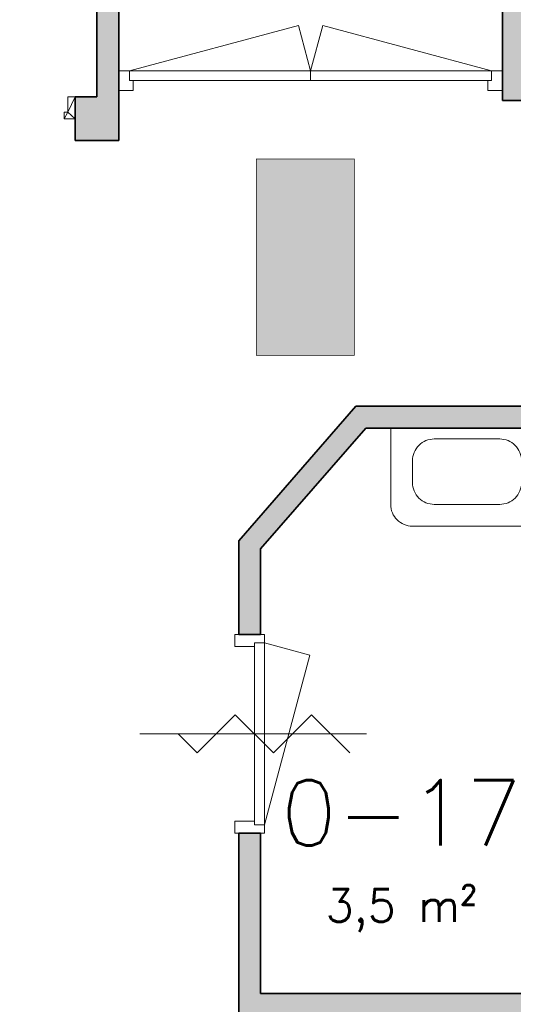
# Model space of a CAD drawing. Header units: millimetres. Extents: x -13022 to 1371524, y -38729 to 632593.
# Tile 234 of 256: x 497292 to 499556, y 585014 to 589528. Entities that reach past the tile are written whole.
import ezdxf

# ---------------------------------------------------------------- set-up
doc = ezdxf.new("R2010")
doc.units = ezdxf.units.MM
doc.header["$LTSCALE"] = 35
for name, color, linetype, lineweight in [('A LIJN 1', 1, 'Continuous', 20), ('A LIJN 2', 2, 'Continuous', 35), ('A LIJN 5', 5, 'Continuous', 13), ('A LIJN 9', 252, 'Continuous', 18), ('A OPMER', 10, 'Continuous', 50), ('Al65----_beveiliging-inst', 92, 'Continuous', 9), ('B95 tekst', 7, 'Continuous', 25)]:
    doc.layers.add(name, color=color, linetype=linetype, lineweight=lineweight)
doc.styles.add('Algemeen', font='simplex.shx', dxfattribs={"height": 2.5})

# ---------------------------------------------------------------- blocks, each defined once
blk = doc.blocks.new('wast2-2')
at = {"layer": 'A LIJN 1', "linetype": 'Continuous'}
for p, q in [((0.1500004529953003, 0.3499996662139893), (-0.1499994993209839, 0.3499996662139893)), ((-0.2499996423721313, 0.2499992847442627), (-0.2499996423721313, 0.1499996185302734)), ((0.2500005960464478, 0.1499996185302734), (0.2500005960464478, 0.2499992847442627)), ((-0.1499994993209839, 0.04999947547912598), (0.1500004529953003, 0.04999947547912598))]:
    blk.add_line(p, q, dxfattribs=at)
at = {"layer": 'A LIJN 1'}
blk.add_lwpolyline([(0.3500000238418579, 0), (-0.3500000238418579, 0), (-0.3499996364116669, 0.3499996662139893, -0.4142138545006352), (-0.2499996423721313, 0.4499996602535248), (0.2500005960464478, 0.4499996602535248, -0.4142139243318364), (0.3500005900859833, 0.3499996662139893), (0.3500000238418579, 0)], format="xyb", close=True, dxfattribs=at)
at = {"layer": 'A LIJN 1', "linetype": 'Continuous'}
for centre, start, end in [((-0.1499994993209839, 0.2499992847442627), 89.99999999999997, 180.0000025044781), ((0.1500004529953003, 0.2499992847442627), 360, 90.00000250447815), ((-0.1499994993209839, 0.1499996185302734), 180, 270.0000025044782), ((0.1500004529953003, 0.1499996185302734), 270, 2.504478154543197e-06)]:
    blk.add_arc(centre, 0.1000000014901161, start, end, dxfattribs=at)
blk = doc.blocks.new('Vluchtrichting linksaf')
at = {"layer": 'Al65----_beveiliging-inst', "linetype": 'Continuous', "true_color": 0xffffff}
for points in [[(-6.69399999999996, 1.10590000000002), (-4.06899999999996, 1.10590000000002), (-4.06899999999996, 6.343900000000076), (-6.69399999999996, 6.343900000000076)], [(-1.985000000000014, 3.44789999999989), (0.92999999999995, 3.44789999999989), (0.92999999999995, 4.050899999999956), (-1.985000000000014, 4.050899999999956), (-1.985000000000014, 5.199399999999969), (-3.452999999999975, 3.749399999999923), (-1.985000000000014, 2.294399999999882)]]:
    blk.add_hatch(color=7, dxfattribs=at).paths.add_polyline_path(points)
h = blk.add_hatch(color=7, dxfattribs=at)
edge = h.paths.add_edge_path()
edge.add_ellipse((1.884371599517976, 5.962014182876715), major_axis=(-0.5356392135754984, 0.5356392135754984), ratio=0.9999999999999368, start_angle=226.8145226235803, end_angle=312.87195816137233, ccw=False)
edge.add_ellipse((1.902308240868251, 5.987162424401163), major_axis=(0.5226881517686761, 0.5226881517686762), ratio=0.9999999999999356, start_angle=303.43741699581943, end_angle=314.9098989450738, ccw=False)
edge.add_line((2.626499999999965, 5.838999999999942), (4.391499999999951, 5.838999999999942))
edge.add_line((4.391499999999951, 5.838999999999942), (5.437499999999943, 4.787000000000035))
edge.add_line((5.4375, 4.787000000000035), (5.024499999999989, 4.371999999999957))
edge.add_line((5.024499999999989, 4.371999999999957), (4.149499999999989, 5.252999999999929))
edge.add_line((4.149499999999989, 5.252999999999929), (3.283500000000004, 5.252999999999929))
edge.add_line((3.283500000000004, 5.252999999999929), (5.266500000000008, 3.346000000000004))
edge.add_line((5.266499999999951, 3.346000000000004), (6.433499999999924, 3.346000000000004))
edge.add_line((6.433499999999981, 3.346000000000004), (6.433499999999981, 2.613000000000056))
edge.add_line((6.433499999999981, 2.613000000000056), (4.235500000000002, 2.613000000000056))
edge.add_line((4.235500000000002, 2.613000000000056), (3.875500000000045, 2.973999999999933))
edge.add_line((3.875499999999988, 2.973999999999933), (2.932499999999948, 2.025999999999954))
edge.add_line((2.932500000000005, 2.025999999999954), (2.932500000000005, 0.8519999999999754))
edge.add_line((2.932500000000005, 0.8519999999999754), (2.203499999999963, 0.8519999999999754))
edge.add_line((2.203499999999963, 0.8519999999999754), (2.203499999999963, 2.329999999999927))
edge.add_line((2.203499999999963, 2.329999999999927), (3.360500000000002, 3.492999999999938))
edge.add_line((3.360500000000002, 3.492999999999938), (2.931500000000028, 3.923000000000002))
edge.add_line((2.931500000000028, 3.923000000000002), (2.167500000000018, 3.153999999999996))
edge.add_line((2.167500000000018, 3.153999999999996), (1.77249999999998, 3.551999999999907))
edge.add_line((1.772499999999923, 3.551999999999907), (2.536499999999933, 4.320999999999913))
edge.add_line((2.536499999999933, 4.320999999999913), (2.056499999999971, 4.802999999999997))
edge.add_line((2.056500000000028, 4.802999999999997), (2.056500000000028, 5.267000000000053))
edge.add_line((2.056500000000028, 5.267000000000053), (1.912500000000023, 5.252999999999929))
edge.add_ellipse((1.940810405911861, 6.011200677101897), major_axis=(-0.536502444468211, 0.536502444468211), ratio=0.9999999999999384, start_angle=46.90339105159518, end_angle=132.861630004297, ccw=False)
edge.add_ellipse((1.943140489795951, 5.95847877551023), major_axis=(-0.5382059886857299, 0.5382059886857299), ratio=0.9999999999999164, start_angle=-42.69286938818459, end_angle=42.92784833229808, ccw=False)
at = {"layer": 'Al65----_beveiliging-inst', "color": 7, "true_color": 0xffffff, "const_width": 0.05}
blk.add_lwpolyline([(-7.5, 0), (7.5, 0), (7.5, 7.5), (-7.5, 7.5)], close=True, dxfattribs=at)
at = {"layer": 'Al65----_beveiliging-inst', "color": 7, "true_color": 0xffffff}
blk.add_solid([(-7.5, 0), (7.5, 0), (-7.5, 7.5), (7.5, 7.5)], dxfattribs=at)
at = {"layer": 'Al65----_beveiliging-inst', "color": 92}
blk.add_solid([(-7.25, 0.25), (7.25, 0.25), (-7.25, 7.25), (7.25, 7.25)], dxfattribs=at)

msp = doc.modelspace()

# ---------------------------------------------------------------- hatches: boundary and pattern name
at = {"layer": 'A LIJN 9', "ltscale": 0.1}
h = msp.add_hatch(color=256, dxfattribs=at)
h.dxf.hatch_style = 1
h.paths.add_polyline_path([(504761.6026894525, 589257.7915612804), (503437.0653128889, 589257.7915612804), (503437.0653128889, 589157.7915612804), (504761.6026894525, 589157.7915612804)])
h.paths.add_polyline_path([(506041.4184876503, 589257.7915612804), (505771.6019408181, 589257.7915612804), (505771.6019408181, 589157.7915612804), (505997.5438131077, 589157.7915612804), (507551.5509611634, 587469.0869507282), (507551.5509611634, 585201.8590275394), (507569.1257483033, 585219.4338206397), (507651.5509611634, 585301.8590275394), (507651.5509611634, 587508.0968220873)])
h.paths.add_polyline_path([(503437.0653128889, 589517.7912060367), (503237.0655095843, 589517.7912060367), (503237.0655095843, 589357.791364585), (499607.0654756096, 589357.791364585), (499607.0654756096, 591788.769132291), (503237.0655095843, 591788.769132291), (503237.0655095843, 591027.7904514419), (503437.0653128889, 591027.7904514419), (503437.0653128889, 591963.789344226), (503802.0650750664, 591963.789344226), (503802.0650750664, 592163.7891475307), (503437.0653128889, 592163.7891475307), (503437.0653128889, 593613.7908343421), (503802.0650750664, 593613.7908343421), (503802.0650750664, 593713.7912098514), (503437.0653128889, 593713.7912098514), (502757.0650226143, 593713.7912098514), (502757.0650226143, 591888.7695078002), (499337.0650238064, 591888.7695078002), (499337.0650238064, 591292.7707556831), (499507.0650971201, 591292.7707556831), (499507.0650971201, 589357.791364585), (499507.0650971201, 589157.7915612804), (503437.0653128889, 589157.7915612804)])
h.paths.add_polyline_path([(502857.065404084, 591888.7695078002), (502857.065404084, 593613.7908343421), (503337.0649343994, 593613.7908343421), (503337.0649343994, 592163.7891475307), (503237.0655095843, 592163.7891475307), (503237.0655095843, 591888.7695078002)], flags=16)
h.paths.add_polyline_path([(499507.0650971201, 591392.7711371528), (499437.0654022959, 591392.7711371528), (499437.0654022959, 591788.769132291), (499507.0650971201, 591788.769132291)], flags=16)
h = msp.add_hatch(color=256, dxfattribs=at)
h.dxf.hatch_style = 1
h.paths.add_polyline_path([(497036.0616183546, 592198.7699274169), (496936.0612398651, 592198.7699274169), (496936.0612398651, 591533.789998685), (496011.0610699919, 591533.789998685), (496011.0610699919, 591433.7896231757), (497036.0616183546, 591433.7896231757)], flags=17)
h.paths.add_polyline_path([(497216.0647815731, 592243.7680904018), (497116.0644030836, 592243.7680904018), (497116.0644030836, 591353.7906591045), (496011.0610699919, 591353.7906591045), (496011.0610699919, 591253.7902716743), (497116.0644030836, 591253.7902716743), (497116.0644030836, 590823.7909320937), (497646.065074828, 590823.7909320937), (497646.065074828, 589173.8008920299), (497546.0646963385, 589173.8008920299), (497546.0646963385, 588973.8010827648), (497646.065074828, 588973.8010827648), (497746.0654562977, 588973.8010827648), (497746.0654562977, 591292.7707556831), (497646.065074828, 591292.7707556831), (497646.065074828, 590923.7913135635), (497216.0647815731, 590923.7913135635)])
h = msp.add_hatch(color=256, dxfattribs=at)
h.dxf.hatch_style = 1
h.paths.add_polyline_path([(498879.9603498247, 587655.7907823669), (499818.5551500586, 587655.7907823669), (499818.5551500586, 587053.790563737), (499918.5555255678, 587053.790563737), (499918.5555255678, 587655.7907823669), (500599.7316962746, 587655.7907823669), (501078.5543924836, 587176.9680861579), (501078.5543924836, 586143.7907342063), (499918.5555255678, 586143.7907342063), (499918.5555255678, 586193.7909249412), (499818.5551500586, 586193.7909249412), (499818.5551500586, 586043.7908295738), (499918.5555255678, 586043.7908295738), (501078.5543924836, 586043.7908295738), (501078.5543924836, 585063.7908343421), (499918.5555255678, 585063.7908343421), (499918.5555255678, 585183.7907199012), (499818.5551500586, 585183.7907199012), (499818.5551500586, 585063.7908343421), (498397.0645106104, 585063.7908343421), (498397.0645106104, 585799.1895917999), (498297.0641321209, 585799.1895917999), (498297.0641321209, 583952.7907971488), (498397.0645106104, 583952.7907971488), (498397.0645106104, 584963.7909297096), (501078.5543924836, 584963.7909297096), (501078.5543924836, 582871.6135923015), (500599.7326499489, 582392.7942279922), (498397.0645106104, 582392.7942279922), (498397.0645106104, 582942.791068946), (498297.0641321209, 582942.791068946), (498297.0641321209, 582392.7942279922), (497754.2861259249, 582392.7942279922), (497216.884938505, 581855.3925637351), (497216.884938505, 580472.79109398), (497316.8853199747, 580472.79109398), (497316.8853199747, 581813.9706734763), (497795.7080161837, 582292.7943293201), (500011.0571658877, 582292.7943293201), (500641.1535865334, 582292.7943293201), (501178.5547739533, 582830.1931265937), (501178.5547739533, 587218.3899764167), (500641.1535865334, 587755.7911638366), (498834.4662732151, 587755.7911638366), (498297.0641321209, 587139.1873244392), (498297.0641321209, 586709.1870311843), (498397.0645106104, 586709.1870311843), (498397.0645106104, 587101.7250899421)])

# ---------------------------------------------------------------- linework, layer by layer
at = {"layer": 'A LIJN 1', "color": 1, "linetype": 'Continuous'}
for p, q in [((498281.0805475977, 586341.6514460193), (498106.1690545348, 586166.7246941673)), ((498456.0111171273, 586166.7246941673), (498281.0805475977, 586341.6514460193)), ((498456.0111171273, 586166.7246941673), (498630.9416866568, 586341.6514460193)), ((498805.8722561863, 586166.7246941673), (498630.9416866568, 586341.6514460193)), ((497842.3713004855, 586254.1880730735), (498883.3792722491, 586254.1880730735)), ((498106.1690545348, 586166.7246941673), (498018.6789757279, 586254.1880730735))]:
    msp.add_line(p, q, dxfattribs=at)
at = {"layer": 'A LIJN 2'}
for p, q in [((497746.0654562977, 591292.7707556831), (497746.0654562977, 588973.8010827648)), ((499507.0650971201, 589357.791364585), (499507.0650971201, 591292.7707556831)), ((497646.065074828, 589173.8008920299), (497646.065074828, 590823.7909320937)), ((499507.0650971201, 589157.7915612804), (499507.0650971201, 589357.791364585)), ((497546.0646963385, 589173.8008920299), (497646.065074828, 589173.8008920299)), ((497546.0646963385, 589173.8008920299), (497546.0646963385, 588973.8010827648)), ((499507.0650971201, 589157.7915612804), (503437.0653128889, 589157.7915612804)), ((497546.0646963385, 588973.8010827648), (497646.065074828, 588973.8010827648)), ((497746.0654562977, 588973.8010827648), (497646.065074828, 588973.8010827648)), ((498834.4662732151, 587755.7911638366), (498297.0641321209, 587139.1873244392)), ((500641.1535865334, 587755.7911638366), (498834.4662732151, 587755.7911638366)), ((498879.9603498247, 587655.7907823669), (498397.0645106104, 587101.7250899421)), ((498879.9603498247, 587655.7907823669), (499818.5551500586, 587655.7907823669)), ((498297.0641321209, 587139.1873244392), (498297.0641321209, 586709.1870311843)), ((498397.0645106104, 587101.7250899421), (498397.0645106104, 586709.1870311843)), ((498297.0641321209, 586709.1870311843), (498397.0645106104, 586709.1870311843)), ((498297.0641321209, 585799.1895917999), (498297.0641321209, 583952.7907971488)), ((498297.0641321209, 585799.1895917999), (498397.0645106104, 585799.1895917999)), ((498397.0645106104, 585063.7908343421), (498397.0645106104, 585799.1895917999)), ((498397.0645106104, 585063.7908343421), (499818.5551500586, 585063.7908343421))]:
    msp.add_line(p, q, dxfattribs=at)
at = {"layer": 'A LIJN 5', "linetype": 'Continuous'}
for p, q in [((497796.0761374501, 589293.8007716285), (498570.9336406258, 589501.4232997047)), ((498570.9336406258, 589501.4232997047), (498626.5652752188, 589293.8045863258)), ((498626.5652752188, 589293.8045863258), (498682.196912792, 589501.4261547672)), ((498682.196912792, 589501.4261547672), (499457.061091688, 589293.8017253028)), ((497796.0656440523, 589293.8007716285), (499457.0649093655, 589293.8007716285)), ((498626.5652752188, 589293.8007716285), (498626.5652752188, 589248.8016490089)), ((499440.064708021, 589248.8016490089), (497813.0658453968, 589248.8016490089)), ((498414.5634806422, 586671.1869243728), (498414.5634806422, 585837.1896926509)), ((498414.5644343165, 586671.1869243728), (498623.0624324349, 586615.3197292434)), ((498369.5634043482, 585854.189414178), (498369.5634043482, 586654.1867260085)), ((498623.0624324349, 586615.3197292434), (498414.5615732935, 585837.1896926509))]:
    msp.add_line(p, q, dxfattribs=at)
for points, invisible_edges in [([(497796.0656440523, 589293.8007716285), (497796.0656440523, 589248.8016490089), (497746.0654562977, 589293.8007716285)], 2), ([(499507.0650971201, 589293.8007716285), (499457.0649093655, 589248.8016490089), (499457.0649093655, 589293.8007716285)], 1), ([(497796.0656440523, 589248.8016490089), (497813.0658453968, 589203.8006190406), (497746.0654562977, 589203.8006190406)], 13), ([(497796.0656440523, 589248.8016490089), (497813.0658453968, 589248.8016490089), (497813.0658453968, 589203.8006190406)], 12), ([(499440.064708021, 589203.8006190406), (499440.064708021, 589248.8016490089), (499457.0649093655, 589248.8016490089)], 12), ([(499440.064708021, 589203.8006190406), (499457.0649093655, 589248.8016490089), (499507.0650971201, 589203.8006190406)], 3), ([(498369.5634043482, 586671.1869243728), (498279.5632547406, 586709.1870311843), (498414.5634806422, 586709.1870311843)], 13), ([(498369.5634043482, 586671.1869243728), (498279.5632547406, 586654.1867260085), (498279.5632547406, 586709.1870311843)], 13), ([(498414.5634806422, 586671.1869243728), (498369.5634043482, 586671.1869243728), (498414.5634806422, 586709.1870311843)], 2), ([(498369.5634043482, 586671.1869243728), (498369.5634043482, 586654.1867260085), (498279.5632547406, 586654.1867260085)], 12), ([(498369.5634043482, 585837.1896926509), (498369.5634043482, 585854.189414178), (498279.5632547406, 585854.189414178)], 12), ([(498279.5632547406, 585854.189414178), (498279.5632547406, 585799.1895917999), (498369.5634043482, 585837.1896926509)], 14), ([(498279.5632547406, 585799.1895917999), (498414.5634806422, 585799.1895917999), (498369.5634043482, 585837.1896926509)], 14), ([(498414.5634806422, 585799.1895917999), (498414.5634806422, 585837.1896926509), (498369.5634043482, 585837.1896926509)], 12)]:
    msp.add_3dface(points, dxfattribs=dict(at, invisible_edges=invisible_edges))

# ---------------------------------------------------------------- block references
at = {"layer": 'A LIJN 1', "linetype": 'Continuous', "xscale": 999.9999776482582, "yscale": 999.9999776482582, "zscale": 100000, "rotation": 180}
msp.add_blockref('wast2-2', (499343.8799804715, 587655.7907823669), dxfattribs=at)
at = {"layer": 'A OPMER', "ltscale": 0.1, "xscale": 60, "yscale": 60, "zscale": 60, "rotation": 270}
msp.add_blockref('Vluchtrichting linksaf', (498377.5888490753, 588439.165620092), dxfattribs=at)

# ---------------------------------------------------------------- texts
at = {"layer": 'B95 tekst', "insert": (499042.875973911, 586042.1171558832), "char_height": 300, "width": 4383.912724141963, "attachment_point": 2, "style": 'Algemeen'}
msp.add_mtext('\\pt3600;0-17\\P\\ptz;{\\H0.5x;3,5 m²}', dxfattribs=at)

# ---------------------------------------------------------------- meshes
at = {"layer": 'A LIJN 5', "linetype": 'Continuous'}
mesh = msp.add_polyface(dxfattribs=at)
corners = [(497513.0656576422, 589103.8002435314), (497546.0646963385, 589073.8005105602), (497496.0654622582, 589073.8005105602), (497513.0656576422, 589173.8008920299), (497546.0646963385, 589173.8008920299), (497496.0654622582, 589103.8002435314)]
mesh.append_faces([[corners[k] for k in face] for face in [(0, 2, 5)]], dxfattribs={"vtx0": -1})
mesh.append_faces([[corners[k] for k in face] for face in [(0, 1, 2), (0, 4, 1)]], dxfattribs={"vtx0": -1, "vtx2": -1})
mesh.append_faces([[corners[k] for k in face] for face in [(0, 3, 4)]], dxfattribs={"vtx2": -1})

doc.saveas('drawing.dxf')
